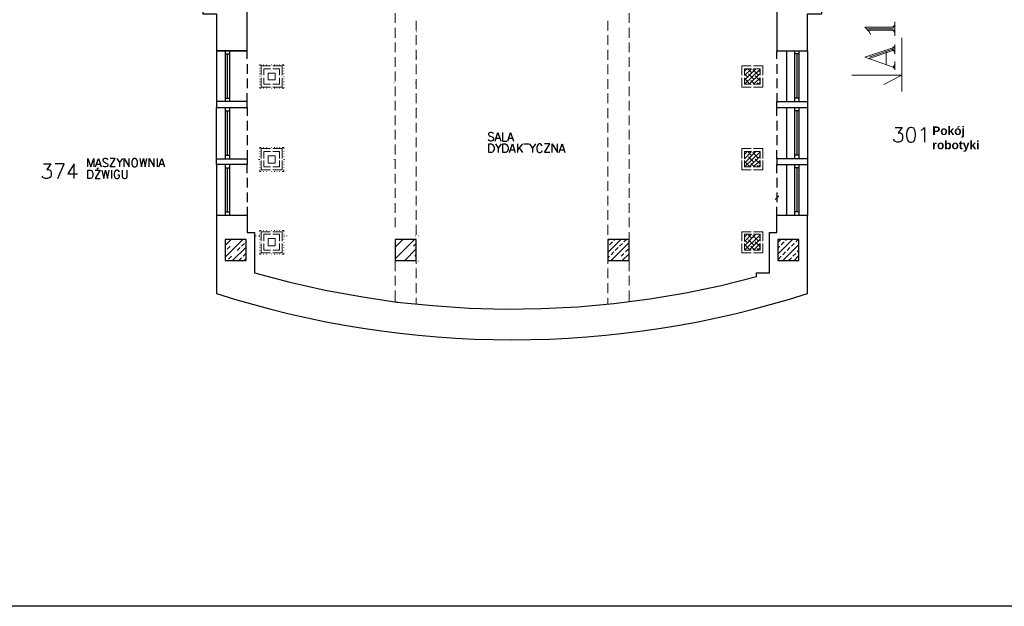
# Model space of a CAD drawing. Header units: millimetres. Extents: x 1 to 17496, y 1 to 30809.
# Tile 151 of 256: x 4007 to 6311, y 26806 to 28178. Entities that reach past the tile are written whole.
import ezdxf

# ---------------------------------------------------------------- set-up
doc = ezdxf.new("R2010")
doc.units = ezdxf.units.MM
doc.layers.add('Opisy', color=255, linetype='Continuous')
doc.layers.add('PDF _Geometria', color=7, linetype='Continuous')
doc.styles.add('arial', font='arialbd.ttf')

msp = doc.modelspace()

# ---------------------------------------------------------------- linework, layer by layer
at = {"layer": 'Opisy', "color": 7, "lineweight": 25}
for points in [[(6054.9, 27926.1), (6071.7, 27926.1), (6062.5, 27913.5), (6066.7, 27913.5), (6070.1, 27911.8), (6071.7, 27910.1), (6072.6, 27905), (6072.6, 27901.7), (6071.7, 27896.6), (6068.4, 27893.3), (6064.2, 27891.6), (6059.1, 27891.6), (6054.9, 27893.3), (6053.2, 27894.9), (6052.4, 27898.3)], [(6116.4, 27919.4), (6118.9, 27921), (6124, 27926.1), (6124, 27891.6)], [(4166.6, 27833.5), (4166.6, 27853.7), (4173.4, 27833.5), (4180.1, 27853.7), (4180.1, 27833.5)], [(4184.3, 27833.5), (4191.1, 27853.7), (4197.8, 27833.5)], [(4213, 27850.3), (4211.3, 27852.8), (4208.8, 27853.7), (4205.4, 27853.7), (4202.9, 27852.8), (4201.2, 27850.3), (4201.2, 27848.6), (4202, 27846.9), (4202.9, 27846.1), (4204.5, 27845.2), (4209.6, 27842.7), (4211.3, 27841.9), (4212.1, 27841), (4213, 27839.3), (4213, 27836), (4211.3, 27834.3), (4208.8, 27833.5), (4205.4, 27833.5), (4202.9, 27834.3), (4201.2, 27836)], [(4230.6, 27833.5), (4218.9, 27833.5), (4230.6, 27853.7), (4218.9, 27853.7)], [(4234, 27853.7), (4240.8, 27843.6), (4240.8, 27833.5)], [(4247.5, 27853.7), (4240.8, 27843.6)], [(4251.7, 27833.5), (4251.7, 27853.7), (4263.5, 27833.5), (4263.5, 27853.7)], [(4287.9, 27853.7), (4292.1, 27833.5), (4296.3, 27853.7), (4300.6, 27833.5), (4304.8, 27853.7)], [(4309.8, 27833.5), (4309.8, 27853.7), (4321.6, 27833.5), (4321.6, 27853.7)], [(4328.3, 27853.7), (4328.3, 27833.5)], [(4332.6, 27833.5), (4339.3, 27853.7), (4346, 27833.5)], [(4063, 27841), (4079.9, 27841), (4070.6, 27827.6), (4074.8, 27827.6), (4078.2, 27825.9), (4079.9, 27824.2), (4080.7, 27819.1), (4080.7, 27815.8), (4079.9, 27810.7), (4076.5, 27808.2), (4072.3, 27806.5), (4067.3, 27806.5), (4063, 27808.2), (4061.4, 27809.9), (4059.7, 27812.4)], [(4095.9, 27806.5), (4111.1, 27841), (4090, 27841)], [(4134.6, 27806.5), (4134.6, 27841), (4119.5, 27817.5), (4142.2, 27817.5)], [(4186.9, 27840.2), (4195.3, 27840.2)], [(4187.7, 27829.2), (4191.1, 27831.8)], [(4335.1, 27840.2), (4343.5, 27840.2)], [(4183.5, 27825.9), (4195.3, 27825.9), (4183.5, 27806.5), (4195.3, 27806.5)], [(4199.5, 27825.9), (4203.7, 27806.5), (4207.9, 27825.9), (4212.1, 27806.5), (4216.3, 27825.9)], [(4222.2, 27825.9), (4222.2, 27806.5)], [(4240.8, 27821.7), (4239.9, 27823.3), (4238.2, 27825), (4236.5, 27825.9), (4233.2, 27825.9), (4231.5, 27825), (4229.8, 27823.3), (4229, 27821.7), (4228.1, 27818.3), (4228.1, 27814.1), (4229, 27810.7), (4229.8, 27809), (4231.5, 27807.3), (4233.2, 27806.5), (4236.5, 27806.5), (4238.2, 27807.3), (4239.9, 27809), (4240.8, 27810.7), (4240.8, 27814.1), (4236.5, 27814.1)], [(4246.7, 27825.9), (4246.7, 27811.6), (4247.5, 27809), (4249.2, 27807.3), (4251.7, 27806.5), (4253.4, 27806.5), (4255.9, 27807.3), (4257.6, 27809), (4258.4, 27811.6), (4258.4, 27825.9)]]:
    msp.add_lwpolyline(points, dxfattribs=at)
for points in [[(6091.1, 27926.1), (6086.1, 27924.4), (6083.5, 27919.4), (6081.9, 27911.8), (6081.9, 27906.7), (6083.5, 27898.3), (6086.1, 27893.3), (6091.1, 27891.6), (6093.6, 27891.6), (6098.7, 27893.3), (6101.2, 27898.3), (6102.9, 27906.7), (6102.9, 27911.8), (6101.2, 27919.4), (6098.7, 27924.4), (6093.6, 27926.1)], [(4274.4, 27853.7), (4272.8, 27852.8), (4271.1, 27850.3), (4270.2, 27848.6), (4269.4, 27846.1), (4269.4, 27841), (4270.2, 27838.5), (4271.1, 27836), (4272.8, 27834.3), (4274.4, 27833.5), (4277.8, 27833.5), (4279.5, 27834.3), (4281.2, 27836), (4282, 27838.5), (4282.9, 27841), (4282.9, 27846.1), (4282, 27848.6), (4281.2, 27850.3), (4279.5, 27852.8), (4277.8, 27853.7)], [(4166.6, 27806.5), (4166.6, 27825.9), (4172.5, 27825.9), (4175.1, 27825), (4176.7, 27823.3), (4177.6, 27821.7), (4178.4, 27818.3), (4178.4, 27814.1), (4177.6, 27810.7), (4176.7, 27809), (4175.1, 27807.3), (4172.5, 27806.5)]]:
    msp.add_lwpolyline(points, close=True, dxfattribs=at)
at = {"layer": 'PDF _Geometria'}
msp.add_lwpolyline([(1887, 30808.7), (14038.1, 30808.7), (14038.1, 26805.9), (1887, 26805.9)], close=True, dxfattribs=at)
at = {"layer": 'PDF _Geometria', "lineweight": 25}
for points in [[(4487.5, 28456.7), (4487.5, 28263), (4435.3, 28263), (4435.3, 28191.4), (4467.3, 28191.4), (4467.3, 28105.5), (4538.9, 28105.5), (4538.9, 28396.1), (4643.3, 28396.1), (4643.3, 28456.7), (4537.2, 28456.7)], [(5780.3, 28456.7), (5671.7, 28456.7), (5671.7, 28396.1), (5778.7, 28396.1), (5778.7, 28105.5), (5850.2, 28105.5), (5850.2, 28191.4), (5883.9, 28191.4), (5883.9, 28263), (5830, 28263), (5830, 28414.6)], [(4538.9, 28086.1), (4538.9, 28105.5), (4467.3, 28105.5), (4467.3, 27986.7)], [(4487.5, 28105.5), (4487.5, 27986.7)], [(4497.6, 28105.5), (4497.6, 27986.7)], [(5778.7, 28086.1), (5778.7, 28105.5), (5850.2, 28105.5), (5850.2, 27986.7)], [(5800.6, 28105.5), (5800.6, 27986.7)], [(5819.9, 28105.5), (5819.9, 27986.7)], [(5830, 28105.5), (5830, 27986.7)], [(4487.5, 28097.9), (4497.6, 28097.9)], [(4492.6, 28097.9), (4492.6, 27994.3)], [(5830, 28097.9), (5819.9, 28097.9)], [(5825, 28097.9), (5825, 27994.3)], [(4538.9, 28074.3), (4538.9, 28051.6)], [(5778.7, 28074.3), (5778.7, 28051.6)], [(4538.9, 28040.6), (4538.9, 28017.9)], [(5778.7, 28040.6), (5778.7, 28017.9)], [(4467.3, 27852.8), (4467.3, 27972.4), (4538.9, 27972.4), (4538.9, 27986.7), (4538.9, 28006.1)], [(4487.5, 27994.3), (4497.6, 27994.3)], [(5778.7, 28006.1), (5778.7, 27986.7)], [(5830, 27994.3), (5819.9, 27994.3)], [(4538.9, 27986.7), (4467.3, 27986.7), (4467.3, 27972.4)], [(4487.5, 27972.4), (4487.5, 27852.8)], [(4487.5, 27964.8), (4497.6, 27964.8)], [(4492.6, 27964.8), (4492.6, 27861.2)], [(4497.6, 27972.4), (4497.6, 27852.8)], [(4538.9, 27972.4), (4538.9, 27953)], [(5778.7, 27953), (5778.7, 27972.4), (5778.7, 27986.7), (5850.2, 27986.7), (5850.2, 27972.4)], [(5778.7, 27972.4), (5850.2, 27972.4), (5850.2, 27852.8), (5778.7, 27852.8), (5778.7, 27873)], [(5800.6, 27972.4), (5800.6, 27852.8)], [(5819.9, 27972.4), (5819.9, 27852.8)], [(5830, 27964.8), (5819.9, 27964.8)], [(5825, 27964.8), (5825, 27861.2)], [(5830, 27972.4), (5830, 27852.8)], [(4538.9, 27941.3), (4538.9, 27918.5)], [(5778.7, 27941.3), (5778.7, 27918.5)], [(4538.9, 27907.6), (4538.9, 27884.8)], [(5778.7, 27907.6), (5778.7, 27884.8)], [(4538.9, 27873), (4538.9, 27852.8)], [(4467.3, 27839.3), (4467.3, 27852.8), (4538.9, 27852.8), (4538.9, 27839.3)], [(4487.5, 27861.2), (4497.6, 27861.2)], [(5778.7, 27852.8), (5778.7, 27839.3)], [(5830, 27861.2), (5819.9, 27861.2)], [(5850.2, 27852.8), (5850.2, 27839.3)], [(4538.9, 27819.1), (4538.9, 27839.3), (4467.3, 27839.3), (4467.3, 27719.8)], [(4487.5, 27839.3), (4487.5, 27719.8)], [(4487.5, 27831.8), (4497.6, 27831.8)], [(4492.6, 27831.8), (4492.6, 27728.2)], [(4497.6, 27839.3), (4497.6, 27719.8)], [(5778.7, 27819.1), (5778.7, 27839.3), (5850.2, 27839.3), (5850.2, 27719.8)], [(5800.6, 27839.3), (5800.6, 27719.8)], [(5819.9, 27839.3), (5819.9, 27719.8)], [(5830, 27831.8), (5819.9, 27831.8)], [(5825, 27831.8), (5825, 27728.2)], [(5830, 27839.3), (5830, 27719.8)], [(4538.9, 27808.2), (4538.9, 27785.4)], [(5778.7, 27808.2), (5778.7, 27785.4)], [(4538.9, 27773.7), (4538.9, 27750.9)], [(5778.7, 27773.7), (5778.7, 27750.9)], [(4487.5, 27728.2), (4497.6, 27728.2)], [(4538.9, 27719.8), (4538.9, 27680.2), (4556.6, 27680.2), (4556.6, 27585.8), (4639.1, 27563.9), (4721.7, 27545.4), (4805, 27530.3), (4889.3, 27517.6), (4973.5, 27509.2), (5058.6, 27503.3), (5143.6, 27500.8), (5227.8, 27502.5), (5312.9, 27506.7), (5397.1, 27514.3), (5481.4, 27525.2), (5565.6, 27539.5), (5648.1, 27556.4), (5730.6, 27577.4), (5730.6, 27585.8), (5761, 27585.8), (5761, 27680.2), (5778.7, 27680.2), (5778.7, 27719.8)], [(5830, 27728.2), (5819.9, 27728.2)]]:
    msp.add_lwpolyline(points, dxfattribs=at)
at = {"layer": 'PDF _Geometria', "lineweight": 18}
for points in [[(4885.1, 28193.1), (4885.1, 28170.3)], [(4934.7, 28175.4), (4934.7, 28152.7)], [(5382.8, 28152.7), (5382.8, 28175.4)], [(5432.5, 28170.3), (5432.5, 28193.1)], [(6054.1, 28140), (6054.1, 28172.9)], [(4885.1, 28158.6), (4885.1, 28135.8)], [(4935.6, 28149.3), (4936.4, 28149.3)], [(5432.5, 28135.8), (5432.5, 28158.6)], [(6054.1, 28160.2), (5984.2, 28160.2), (5994.3, 28150.1), (5997.6, 28143.4)], [(5990.9, 28156.9), (6050.7, 28156.9)], [(5990.9, 28153.5), (6054.1, 28153.5)], [(6047.3, 28160.2), (6054.1, 28163.6)], [(6047.3, 28153.5), (6054.1, 28150.1)], [(6050.7, 28160.2), (6054.1, 28166.1)], [(6050.7, 28153.5), (6054.1, 28146.8)], [(4934.7, 28141.7), (4934.7, 28119)], [(5382.8, 28119), (5382.8, 28141.7)], [(6070.9, 28135.8), (6070.9, 28010.3)], [(4885.1, 28124.9), (4885.1, 28102.1)], [(4934.7, 28107.2), (4934.7, 28084.4)], [(5382.8, 28084.4), (5382.8, 28107.2)], [(5432.5, 28102.1), (5432.5, 28124.9)], [(6054.1, 28113.9), (5984.2, 28090.3), (6050.7, 28066.8)], [(5994.3, 28090.3), (6054.1, 28110.5)], [(5994.3, 28087), (6054.1, 28107.2)], [(6033.8, 28073.5), (6033.8, 28103.8)], [(6047.3, 28110.5), (6054.1, 28116.4)], [(6047.3, 28107.2), (6054.1, 28103.8)], [(6050.7, 28107.2), (6054.1, 28100.4)], [(6054.1, 28097.1), (6054.1, 28119.8)], [(4885.1, 28090.3), (4885.1, 28067.6)], [(4935.6, 28090.3), (4936.4, 28090.3)], [(5432.5, 28067.6), (5432.5, 28090.3)], [(6054.1, 28060.9), (6054.1, 28080.2)], [(4571.7, 28072.6), (4569.2, 28072.6), (4569.2, 28070.1)], [(4569.2, 28064.2), (4569.2, 28063.4)], [(4569.2, 28058.3), (4569.2, 28057.5)], [(4593.6, 28070.1), (4571.7, 28070.1), (4571.7, 28048.2)], [(4578.5, 28072.6), (4577.6, 28072.6)], [(4593.6, 28063.4), (4578.5, 28063.4), (4578.5, 28048.2)], [(4584.4, 28072.6), (4583.5, 28072.6)], [(4597, 28072.6), (4596.2, 28072.6)], [(4621.4, 28048.2), (4621.4, 28070.1), (4599.5, 28070.1)], [(4614.7, 28048.2), (4614.7, 28063.4), (4599.5, 28063.4)], [(4603.8, 28072.6), (4602.1, 28072.6)], [(4609.6, 28072.6), (4608.8, 28072.6)], [(4615.5, 28072.6), (4614.7, 28072.6)], [(4624.8, 28070.1), (4624.8, 28072.6), (4621.4, 28072.6)], [(4624.8, 28063.4), (4624.8, 28064.2)], [(4624.8, 28057.5), (4624.8, 28058.3)], [(4885.1, 28056.6), (4885.1, 28033.9)], [(4934.7, 28073.5), (4934.7, 28050.7)], [(5382.8, 28050.7), (5382.8, 28073.5)], [(5432.5, 28033.9), (5432.5, 28056.6)], [(5718, 28070.1), (5696.1, 28070.1), (5696.1, 28048.2)], [(5702.9, 28057.5), (5708.8, 28063.4)], [(5702.9, 28047.4), (5718.9, 28063.4)], [(5702.9, 28036.4), (5729, 28063.4)], [(5718, 28063.4), (5702.9, 28063.4), (5702.9, 28048.2)], [(5702.9, 28027.2), (5739.1, 28062.5)], [(5704.5, 28059.2), (5702.9, 28060.9)], [(5719.7, 28054.1), (5710.4, 28063.4)], [(5734.9, 28049.1), (5722.2, 28061.7)], [(5745.8, 28048.2), (5745.8, 28070.1), (5723.9, 28070.1)], [(5739.1, 28048.2), (5739.1, 28063.4), (5723.9, 28063.4)], [(5739.1, 28055), (5737.4, 28056.6)], [(6054.1, 28063.4), (6050.7, 28066.8), (6054.1, 28073.5)], [(4569.2, 28052.4), (4569.2, 28050.7)], [(4569.2, 28045.7), (4569.2, 28044.9)], [(4569.2, 28039.8), (4569.2, 28039)], [(4571.7, 28042.3), (4571.7, 28020.4), (4593.6, 28020.4)], [(4578.5, 28042.3), (4578.5, 28027.2), (4593.6, 28027.2)], [(4599.5, 28020.4), (4621.4, 28020.4), (4621.4, 28042.3)], [(4599.5, 28027.2), (4614.7, 28027.2), (4614.7, 28042.3)], [(4624.8, 28050.7), (4624.8, 28052.4)], [(4624.8, 28044.9), (4624.8, 28045.7)], [(4624.8, 28039), (4624.8, 28039.8)], [(4934.7, 28039), (4934.7, 28016.2)], [(5382.8, 28016.2), (5382.8, 28039)], [(5696.1, 28042.3), (5696.1, 28020.4), (5718, 28020.4)], [(5709.6, 28044), (5702.9, 28050.7)], [(5702.9, 28042.3), (5702.9, 28027.2), (5718, 28027.2)], [(5714.6, 28028), (5702.9, 28040.6)], [(5724.8, 28039), (5712.1, 28051.6)], [(5713.8, 28027.2), (5739.1, 28052.4)], [(5726.4, 28027.2), (5717.2, 28035.6)], [(5723.9, 28020.4), (5745.8, 28020.4), (5745.8, 28042.3)], [(5739.1, 28034.7), (5727.3, 28046.5)], [(5953.8, 28048.2), (6070.9, 28048.2), (6028.8, 28026.3)], [(4467.3, 28013.7), (4467.3, 28031.4)], [(4569.2, 28033.1), (4569.2, 28032.2)], [(4569.2, 28027.2), (4569.2, 28026.3)], [(4569.2, 28020.4), (4569.2, 28017.9), (4571.7, 28017.9)], [(4577.6, 28017.9), (4578.5, 28017.9)], [(4583.5, 28017.9), (4584.4, 28017.9)], [(4596.2, 28017.9), (4597, 28017.9)], [(4602.1, 28017.9), (4603.8, 28017.9)], [(4608.8, 28017.9), (4609.6, 28017.9)], [(4614.7, 28017.9), (4615.5, 28017.9)], [(4621.4, 28017.9), (4624.8, 28017.9), (4624.8, 28020.4)], [(4624.8, 28032.2), (4624.8, 28033.1)], [(4624.8, 28026.3), (4624.8, 28027.2)], [(4882.5, 28030.5), (4883.4, 28030.5)], [(4885.1, 28022.1), (4885.1, 27999.4)], [(4933.1, 28030.5), (4933.9, 28030.5)], [(5432.5, 27999.4), (5432.5, 28022.1)], [(5736.5, 28027.2), (5732.3, 28030.5)], [(5734, 28027.2), (5739.1, 28032.2)], [(4885.1, 27988.4), (4885.1, 27965.7)], [(4934.7, 28005.3), (4934.7, 27982.5)], [(5382.8, 27982.5), (5382.8, 28005.3)], [(5432.5, 27965.7), (5432.5, 27988.4)], [(4934.7, 27970.7), (4934.7, 27948)], [(4935.6, 27970.7), (4936.4, 27970.7)], [(5382.8, 27948), (5382.8, 27970.7)], [(4885.1, 27953.9), (4885.1, 27931.2)], [(5432.5, 27931.2), (5432.5, 27953.9)], [(4885.1, 27920.2), (4885.1, 27897.5)], [(4934.7, 27937), (4934.7, 27914.3)], [(5382.8, 27914.3), (5382.8, 27937)], [(5432.5, 27897.5), (5432.5, 27920.2)], [(4934.7, 27902.5), (4934.7, 27879.8)], [(5382.8, 27879.8), (5382.8, 27902.5)], [(4571.7, 27878.9), (4569.2, 27878.9), (4569.2, 27875.6)], [(4593.6, 27876.4), (4571.7, 27876.4), (4571.7, 27853.7)], [(4578.5, 27878.9), (4577.6, 27878.9)], [(4584.4, 27878.9), (4583.5, 27878.9)], [(4597, 27878.9), (4596.2, 27878.9)], [(4621.4, 27853.7), (4621.4, 27876.4), (4599.5, 27876.4)], [(4603.8, 27878.9), (4602.1, 27878.9)], [(4609.6, 27878.9), (4608.8, 27878.9)], [(4615.5, 27878.9), (4614.7, 27878.9)], [(4624.8, 27875.6), (4624.8, 27878.9), (4621.4, 27878.9)], [(4885.1, 27885.7), (4885.1, 27862.9)], [(5432.5, 27862.9), (5432.5, 27885.7)], [(5718, 27876.4), (5696.1, 27876.4), (5696.1, 27853.7)], [(5745.8, 27853.7), (5745.8, 27876.4), (5723.9, 27876.4)], [(4565.9, 27851.1), (4569.2, 27851.1), (4569.2, 27852)], [(4569.2, 27870.5), (4569.2, 27869.7)], [(4569.2, 27864.6), (4569.2, 27863.8)], [(4569.2, 27857.9), (4569.2, 27857)], [(4593.6, 27869.7), (4578.5, 27869.7), (4578.5, 27853.7)], [(4614.7, 27853.7), (4614.7, 27869.7), (4599.5, 27869.7)], [(4624.8, 27869.7), (4624.8, 27870.5)], [(4624.8, 27863.8), (4624.8, 27864.6)], [(4624.8, 27857), (4624.8, 27857.9)], [(4626.5, 27851.1), (4624.8, 27851.1), (4624.8, 27852)], [(4882.5, 27851.1), (4883.4, 27851.1)], [(4885.1, 27852), (4885.1, 27829.2)], [(4934.7, 27868.8), (4934.7, 27846.1)], [(5382.8, 27846.1), (5382.8, 27868.8)], [(5432.5, 27829.2), (5432.5, 27852)], [(5702.9, 27862.9), (5708.8, 27869.7)], [(5702.9, 27852.8), (5718.9, 27869.7)], [(5702.9, 27842.7), (5729, 27869.7)], [(5718, 27869.7), (5702.9, 27869.7), (5702.9, 27853.7)], [(5702.9, 27833.5), (5739.1, 27868.8)], [(5704.5, 27864.6), (5702.9, 27867.1)], [(5719.7, 27859.6), (5710.4, 27869.7)], [(5724.8, 27844.4), (5712.1, 27857)], [(5713.8, 27833.5), (5739.1, 27858.7)], [(5734.9, 27854.5), (5722.2, 27868)], [(5739.1, 27853.7), (5739.1, 27869.7), (5723.9, 27869.7)], [(5739.1, 27841), (5727.3, 27852)], [(5739.1, 27861.2), (5737.4, 27862.1)], [(4569.2, 27845.2), (4569.2, 27844.4)], [(4569.2, 27839.3), (4569.2, 27838.5)], [(4569.2, 27832.6), (4569.2, 27831.8)], [(4569.2, 27826.7), (4569.2, 27823.3), (4571.7, 27823.3)], [(4571.7, 27848.6), (4571.7, 27826.7), (4593.6, 27826.7)], [(4578.5, 27848.6), (4578.5, 27833.5), (4593.6, 27833.5)], [(4599.5, 27826.7), (4621.4, 27826.7), (4621.4, 27848.6)], [(4599.5, 27833.5), (4614.7, 27833.5), (4614.7, 27848.6)], [(4621.4, 27823.3), (4624.8, 27823.3), (4624.8, 27826.7)], [(4624.8, 27844.4), (4624.8, 27845.2)], [(4624.8, 27838.5), (4624.8, 27839.3)], [(4624.8, 27831.8), (4624.8, 27832.6)], [(4934.7, 27834.3), (4934.7, 27811.6)], [(5382.8, 27811.6), (5382.8, 27834.3)], [(5696.1, 27848.6), (5696.1, 27826.7), (5718, 27826.7)], [(5702.9, 27848.6), (5702.9, 27833.5), (5718, 27833.5)], [(5714.6, 27834.3), (5702.9, 27846.1)], [(5726.4, 27833.5), (5717.2, 27841.9)], [(5723.9, 27826.7), (5745.8, 27826.7), (5745.8, 27848.6)], [(5736.5, 27833.5), (5732.3, 27836.8)], [(5734, 27833.5), (5739.1, 27838.5)], [(4577.6, 27823.3), (4578.5, 27823.3)], [(4583.5, 27823.3), (4584.4, 27823.3)], [(4596.2, 27823.3), (4597, 27823.3)], [(4602.1, 27823.3), (4603.8, 27823.3)], [(4608.8, 27823.3), (4609.6, 27823.3)], [(4614.7, 27823.3), (4615.5, 27823.3)], [(4885.1, 27817.5), (4885.1, 27794.7)], [(5432.5, 27794.7), (5432.5, 27817.5)], [(4885.1, 27783.8), (4885.1, 27761)], [(4934.7, 27800.6), (4934.7, 27777.9)], [(5382.8, 27777.9), (5382.8, 27800.6)], [(5432.5, 27761), (5432.5, 27783.8)], [(4538.9, 27771.1), (4538.9, 27753.4)], [(4934.7, 27766.1), (4934.7, 27743.3)], [(5382.8, 27743.3), (5382.8, 27766.1)], [(5774.4, 27757.7), (5782.9, 27766.1)], [(5778.7, 27753.4), (5778.7, 27771.1)], [(4885.1, 27749.2), (4885.1, 27726.5)], [(5432.5, 27726.5), (5432.5, 27749.2)], [(4885.1, 27715.5), (4885.1, 27692.8)], [(4934.7, 27732.4), (4934.7, 27709.6)], [(5382.8, 27709.6), (5382.8, 27732.4)], [(5432.5, 27692.8), (5432.5, 27715.5)], [(4934.7, 27697.9), (4934.7, 27675.1)], [(5382.8, 27675.1), (5382.8, 27697.9)], [(4556.6, 27672.6), (4560, 27672.6)], [(4565.9, 27672.6), (4569.2, 27672.6)], [(4571.7, 27685.2), (4569.2, 27685.2), (4569.2, 27681.9)], [(4569.2, 27676.8), (4569.2, 27676)], [(4569.2, 27670.1), (4569.2, 27669.2)], [(4593.6, 27681.9), (4571.7, 27681.9), (4571.7, 27660)], [(4578.5, 27685.2), (4577.6, 27685.2)], [(4593.6, 27676), (4578.5, 27676), (4578.5, 27660)], [(4584.4, 27685.2), (4583.5, 27685.2)], [(4597, 27685.2), (4596.2, 27685.2)], [(4621.4, 27660), (4621.4, 27681.9), (4599.5, 27681.9)], [(4614.7, 27660), (4614.7, 27676), (4599.5, 27676)], [(4603.8, 27685.2), (4602.1, 27685.2)], [(4609.6, 27685.2), (4608.8, 27685.2)], [(4615.5, 27685.2), (4614.7, 27685.2)], [(4624.8, 27681.9), (4624.8, 27685.2), (4621.4, 27685.2)], [(4624.8, 27676), (4624.8, 27676.8)], [(4624.8, 27672.6), (4626.5, 27672.6)], [(4624.8, 27669.2), (4624.8, 27670.1)], [(4631.5, 27672.6), (4632.4, 27672.6)], [(4933.1, 27672.6), (4933.9, 27672.6)], [(4939, 27672.6), (4939.8, 27672.6)], [(5432.5, 27658.3), (5432.5, 27681)], [(5718, 27681.9), (5696.1, 27681.9), (5696.1, 27660)], [(5702.9, 27669.2), (5708.8, 27676)], [(5702.9, 27659.1), (5718.9, 27676)], [(5702.9, 27649), (5729, 27676)], [(5718, 27676), (5702.9, 27676), (5702.9, 27660)], [(5702.9, 27638.9), (5739.1, 27675.1)], [(5704.5, 27670.9), (5702.9, 27672.6)], [(5719.7, 27665.9), (5710.4, 27676)], [(5713.8, 27638.9), (5739.1, 27665)], [(5734.9, 27660.8), (5722.2, 27673.4)], [(5745.8, 27660), (5745.8, 27681.9), (5723.9, 27681.9)], [(5739.1, 27660), (5739.1, 27676), (5723.9, 27676)], [(5739.1, 27666.7), (5737.4, 27668.4)], [(4487.5, 27649.8), (4501.8, 27664.2)], [(4487.5, 27622.9), (4528.8, 27664.2)], [(4492.6, 27641.4), (4499.3, 27648.2)], [(4505.2, 27614.5), (4537.2, 27645.6)], [(4516.2, 27638.1), (4522.9, 27644.8)], [(4526.3, 27648.2), (4533, 27654.9)], [(4536.4, 27658.3), (4537.2, 27659.1)], [(4569.2, 27664.2), (4569.2, 27663.3)], [(4569.2, 27657.4), (4569.2, 27656.6)], [(4569.2, 27651.5), (4569.2, 27650.7)], [(4569.2, 27645.6), (4569.2, 27644.8)], [(4571.7, 27654.9), (4571.7, 27633), (4593.6, 27633)], [(4578.5, 27654.9), (4578.5, 27638.9), (4593.6, 27638.9)], [(4599.5, 27633), (4621.4, 27633), (4621.4, 27654.9)], [(4599.5, 27638.9), (4614.7, 27638.9), (4614.7, 27654.9)], [(4624.8, 27663.3), (4624.8, 27664.2)], [(4624.8, 27656.6), (4624.8, 27657.4)], [(4624.8, 27650.7), (4624.8, 27651.5)], [(4624.8, 27644.8), (4624.8, 27645.6)], [(4885.1, 27645.6), (4903.6, 27664.2)], [(4885.1, 27618.7), (4930.5, 27664.2)], [(4907.8, 27614.5), (4934.7, 27642.3)], [(4928, 27648.2), (4934.7, 27654.9)], [(4934.7, 27664.2), (4934.7, 27641.4)], [(5382.8, 27641.4), (5382.8, 27664.2)], [(5382.8, 27660.8), (5386.2, 27664.2)], [(5382.8, 27633.8), (5413.1, 27664.2)], [(5382.8, 27647.3), (5383.7, 27648.2)], [(5387, 27651.5), (5393.8, 27658.3)], [(5390.4, 27614.5), (5432.5, 27656.6)], [(5397.1, 27661.6), (5399.7, 27664.2)], [(5400.5, 27638.1), (5407.2, 27644.8)], [(5410.6, 27648.2), (5417.3, 27654.9)], [(5420.7, 27658.3), (5426.6, 27664.2)], [(5432.5, 27624.6), (5432.5, 27647.3)], [(5696.1, 27654.9), (5696.1, 27633), (5718, 27633)], [(5709.6, 27655.7), (5702.9, 27662.5)], [(5702.9, 27654.9), (5702.9, 27638.9), (5718, 27638.9)], [(5714.6, 27640.6), (5702.9, 27652.4)], [(5724.8, 27650.7), (5712.1, 27663.3)], [(5726.4, 27638.9), (5717.2, 27648.2)], [(5723.9, 27633), (5745.8, 27633), (5745.8, 27654.9)], [(5739.1, 27646.5), (5727.3, 27658.3)], [(5736.5, 27638.9), (5732.3, 27643.1)], [(5734, 27638.9), (5739.1, 27644.8)], [(5780.3, 27656.6), (5787.9, 27664.2)], [(5780.3, 27629.6), (5814.9, 27664.2)], [(5780.3, 27643.1), (5785.4, 27648.2)], [(5788.8, 27651.5), (5795.5, 27658.3)], [(5792.1, 27614.5), (5830, 27652.4)], [(5798.9, 27661.6), (5801.4, 27664.2)], [(5802.2, 27638.1), (5809, 27644.8)], [(5812.3, 27648.2), (5819.1, 27654.9)], [(5822.5, 27658.3), (5828.3, 27664.2)], [(4487.5, 27636.4), (4489.2, 27638.1)], [(4495.9, 27617.8), (4502.7, 27624.6)], [(4519.5, 27614.5), (4526.3, 27621.2)], [(4529.6, 27624.6), (4536.4, 27631.3)], [(4532.2, 27614.5), (4537.2, 27619.5)], [(4569.2, 27638.9), (4569.2, 27638.1)], [(4569.2, 27633), (4569.2, 27629.6), (4571.7, 27629.6)], [(4577.6, 27629.6), (4578.5, 27629.6)], [(4583.5, 27629.6), (4584.4, 27629.6)], [(4596.2, 27629.6), (4597, 27629.6)], [(4602.1, 27629.6), (4603.8, 27629.6)], [(4608.8, 27629.6), (4609.6, 27629.6)], [(4614.7, 27629.6), (4615.5, 27629.6)], [(4621.4, 27629.6), (4624.8, 27629.6), (4624.8, 27633)], [(4624.8, 27638.1), (4624.8, 27638.9)], [(4931.4, 27624.6), (4934.7, 27628.8)], [(4934.7, 27629.6), (4934.7, 27606.9)], [(5382.8, 27606.9), (5382.8, 27629.6)], [(5382.8, 27620.4), (5387, 27624.6)], [(5390.4, 27628), (5397.1, 27634.7)], [(5414, 27624.6), (5420.7, 27631.3)], [(5416.5, 27614.5), (5432.5, 27630.5)], [(5424.1, 27634.7), (5430.8, 27641.4)], [(5782, 27617.8), (5788.8, 27624.6)], [(5792.1, 27628), (5798.9, 27634.7)], [(5805.6, 27614.5), (5812.3, 27621.2)], [(5815.7, 27624.6), (5822.5, 27631.3)], [(5819.1, 27614.5), (5830, 27626.3)], [(5825.8, 27634.7), (5830, 27639.7)], [(4492.6, 27614.5), (4492.6, 27615.3)], [(4885.1, 27612.8), (4885.1, 27590.1)], [(4933.1, 27612.8), (4933.9, 27612.8)], [(4934.7, 27614.5), (4934.7, 27615.3)], [(4934.7, 27595.9), (4934.7, 27573.2)], [(4939, 27612.8), (4939.8, 27612.8)], [(5382.8, 27573.2), (5382.8, 27595.9)], [(5432.5, 27590.1), (5432.5, 27612.8)], [(4885.1, 27579.1), (4885.1, 27556.4)], [(5432.5, 27556.4), (5432.5, 27579.1)], [(4934.7, 27561.4), (4934.7, 27538.7)], [(5382.8, 27538.7), (5382.8, 27561.4)], [(4885.1, 27544.6), (4885.1, 27518.5)], [(4934.7, 27527.7), (4934.7, 27512.6)], [(5382.8, 27512.6), (5382.8, 27527.7)], [(5432.5, 27518.5), (5432.5, 27544.6)], [(4890.1, 27518.5), (4890.1, 27517.6)]]:
    msp.add_lwpolyline(points, dxfattribs=at)
for points in [[(4604.6, 28037.3), (4604.6, 28053.3), (4588.6, 28053.3), (4588.6, 28037.3)], [(5739.1, 28027.2), (5723.9, 28027.2), (5739.1, 28042.3)], [(4604.6, 27842.7), (4604.6, 27859.6), (4588.6, 27859.6), (4588.6, 27842.7)], [(5739.1, 27833.5), (5723.9, 27833.5), (5739.1, 27848.6)], [(4604.6, 27649), (4604.6, 27665.9), (4588.6, 27665.9), (4588.6, 27649)], [(5739.1, 27638.9), (5723.9, 27638.9), (5739.1, 27654.9)]]:
    msp.add_lwpolyline(points, close=True, dxfattribs=at)
at = {"layer": 'PDF _Geometria', "color": 7, "lineweight": 25}
for points in [[(5115.8, 27911.8), (5114.1, 27913.5), (5111.6, 27914.3), (5108.2, 27914.3), (5105.7, 27913.5), (5104, 27911.8), (5104, 27909.3), (5104.9, 27907.6), (5105.7, 27906.7), (5107.4, 27905.9), (5112.5, 27904.2), (5114.1, 27903.4), (5115, 27901.7), (5115.8, 27900), (5115.8, 27897.5), (5114.1, 27895.8), (5111.6, 27894.1), (5108.2, 27894.1), (5105.7, 27895.8), (5104, 27897.5)], [(5119.2, 27894.1), (5125.9, 27914.3), (5132.7, 27894.1)], [(5121.7, 27900.8), (5130.1, 27900.8)], [(5136.9, 27914.3), (5136.9, 27894.1), (5147, 27894.1)], [(5148.7, 27894.1), (5155.4, 27914.3), (5162.1, 27894.1)], [(5151.2, 27900.8), (5159.6, 27900.8)], [(5120, 27887.4), (5126.8, 27877.2), (5126.8, 27867.1)], [(5133.5, 27887.4), (5126.8, 27877.2)], [(5152.9, 27867.1), (5159.6, 27887.4), (5166.4, 27867.1)], [(5155.4, 27873.9), (5163.8, 27873.9)], [(5171.4, 27887.4), (5171.4, 27867.1)], [(5183.2, 27887.4), (5171.4, 27873.9)], [(5175.6, 27878.1), (5183.2, 27867.1)], [(5186.6, 27887.4), (5198.4, 27887.4)], [(5200, 27887.4), (5206.8, 27877.2), (5206.8, 27867.1)], [(5213.5, 27887.4), (5206.8, 27877.2)], [(5229.5, 27882.3), (5228.7, 27884), (5227, 27885.7), (5225.3, 27887.4), (5221.9, 27887.4), (5220.3, 27885.7), (5218.6, 27884), (5217.7, 27882.3), (5216.9, 27879.8), (5216.9, 27874.7), (5217.7, 27872.2), (5218.6, 27869.7), (5220.3, 27868), (5221.9, 27867.1), (5225.3, 27867.1), (5227, 27868), (5228.7, 27869.7), (5229.5, 27872.2)], [(5247.2, 27867.1), (5234.6, 27867.1), (5247.2, 27887.4), (5234.6, 27887.4)], [(5253.1, 27867.1), (5253.1, 27887.4), (5264.9, 27867.1), (5264.9, 27887.4)], [(5269.1, 27867.1), (5275.8, 27887.4), (5282.6, 27867.1)], [(5271.6, 27873.9), (5280.1, 27873.9)]]:
    msp.add_lwpolyline(points, dxfattribs=at)
for points in [[(5104.9, 27867.1), (5104.9, 27887.4), (5110.8, 27887.4), (5113.3, 27885.7), (5115, 27884), (5115.8, 27882.3), (5116.7, 27879.8), (5116.7, 27874.7), (5115.8, 27872.2), (5115, 27869.7), (5113.3, 27868), (5110.8, 27867.1)], [(5137.7, 27867.1), (5137.7, 27887.4), (5143.6, 27887.4), (5146.1, 27885.7), (5147.8, 27884), (5148.7, 27882.3), (5149.5, 27879.8), (5149.5, 27874.7), (5148.7, 27872.2), (5147.8, 27869.7), (5146.1, 27868), (5143.6, 27867.1)]]:
    msp.add_lwpolyline(points, close=True, dxfattribs=at)
at = {"layer": 'PDF _Geometria', "lineweight": 25}
msp.add_lwpolyline([(4538.9, 27740), (4538.9, 27719.8), (4467.3, 27719.8), (4467.3, 27537.8, 0.157125), (5850.2, 27537.8), (5850.2, 27719.8), (5778.7, 27719.8), (5778.7, 27740)], format="xyb", dxfattribs=at)
for points in [[(4537.2, 27614.5), (4537.2, 27664.2), (4487.5, 27664.2), (4487.5, 27614.5)], [(4934.7, 27614.5), (4934.7, 27664.2), (4885.1, 27664.2), (4885.1, 27614.5)], [(5432.5, 27614.5), (5432.5, 27664.2), (5382.8, 27664.2), (5382.8, 27614.5)], [(5830, 27614.5), (5830, 27664.2), (5780.3, 27664.2), (5780.3, 27614.5)]]:
    msp.add_lwpolyline(points, close=True, dxfattribs=at)

# ---------------------------------------------------------------- texts
at = {"layer": 'Opisy', "color": 7, "insert": (6142.1, 27928.3), "char_height": 20, "width": 168.815, "attachment_point": 1, "style": 'arial'}
msp.add_mtext('Pokój robotyki', dxfattribs=at)

doc.saveas('drawing.dxf')
